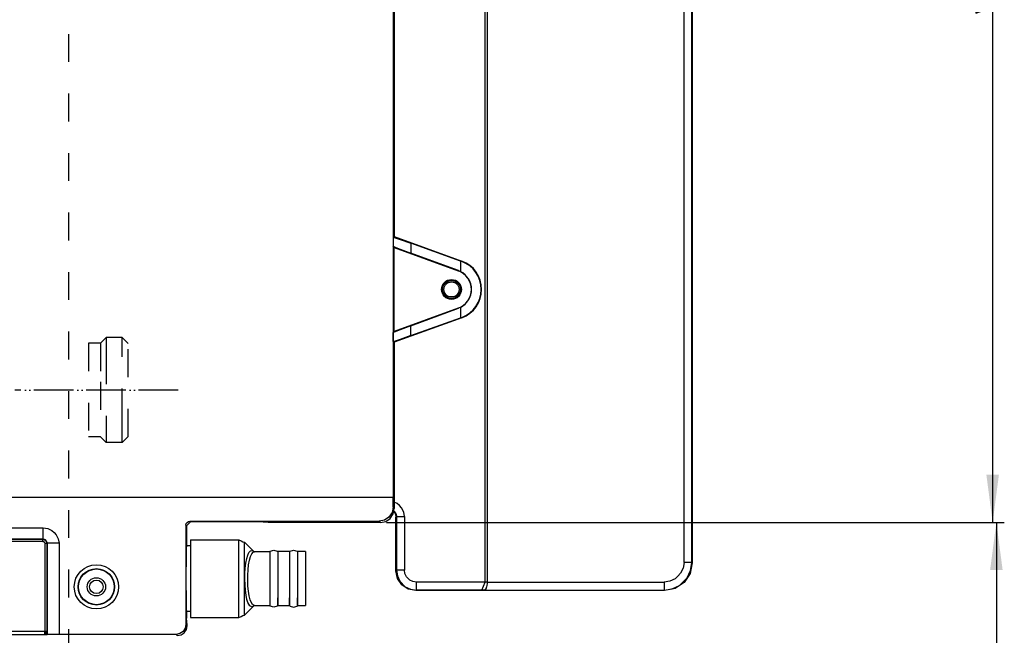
# Model space of a CAD drawing. Header units: inches. Extents: x 2294 to 4489, y 2818 to 4211.
# Tile 20 of 27: x 3479 to 3727, y 3569 to 3724. Entities that reach past the tile are written whole.
import ezdxf

# ---------------------------------------------------------------- set-up
doc = ezdxf.new("R2010")
doc.units = ezdxf.units.IN
doc.linetypes.add('DASHED', pattern=[15, 7, -8])
doc.linetypes.add('PHANTOM', pattern=[13, 10, -1, 0, -1, 0, -1])
doc.layers.add('1', color=7, linetype='Continuous')
doc.styles.add('CONVERTER_11', font='txt.shx', dxfattribs={"width": 0.9})
doc.dimstyles.new('ME10_DIM_25', dxfattribs={"dimtxt": 12, "dimasz": 12, "dimexe": 2, "dimexo": 1.5, "dimgap": 2, "dimtad": 1, "dimdsep": 46, "dimtxsty": 'CONVERTER_11', "dimsah": 1, "dimcen": 0.09, "dimclrd": 2, "dimclre": 2, "dimclrt": 2, "dimadec": 0, "dimazin": 0, "dimtfac": 1, "dimtdec": 4, "dimtofl": 0, "dimtmove": 0, "dimatfit": 0, "dimfxl": 0, "dimtolj": 1, "dimtzin": 0, "dimarcsym": 0})
doc.dimstyles.new('ME10_DIM_26', dxfattribs={"dimtxt": 12, "dimasz": 12, "dimexe": 2, "dimexo": 1.5, "dimgap": 2, "dimtad": 1, "dimdsep": 46, "dimtxsty": 'CONVERTER_11', "dimsah": 1, "dimcen": 0.09, "dimclrd": 2, "dimclre": 2, "dimclrt": 2, "dimadec": 0, "dimazin": 0, "dimtfac": 1, "dimtdec": 4, "dimtofl": 0, "dimtmove": 0, "dimatfit": 0, "dimfxl": 0, "dimtolj": 1, "dimtzin": 0, "dimarcsym": 0})

# ---------------------------------------------------------------- blocks, each defined once
blk = doc.blocks.new('*D17')
at = {"layer": '1', "color": 2, "linetype": 'Continuous'}
for p, q in [((3571.13, 3913.36), (3725.93, 3913.36)), ((3723.93, 3913.36), (3723.93, 3597.4)), ((3571.13, 3597.4), (3725.93, 3597.4))]:
    blk.add_line(p, q, dxfattribs=at)
at = {"layer": '1', "color": 2}
for points in [[(3725.51, 3901.36), (3722.35, 3901.36), (3723.93, 3913.36)], [(3722.35, 3609.4), (3725.51, 3609.4), (3723.93, 3597.4)]]:
    blk.add_solid(points, dxfattribs=at)
at = {"layer": '1', "color": 2, "insert": (3721.93, 3724.53), "char_height": 12, "attachment_point": 7, "rotation": 90, "line_spacing_factor": 0.60024, "style": 'CONVERTER_11'}
blk.add_mtext('316', dxfattribs=at)
blk = doc.blocks.new('*D18')
at = {"layer": '1', "color": 2, "linetype": 'Continuous'}
for p, q in [((3571.13, 3597.4), (3726.87, 3597.4)), ((3724.87, 3597.4), (3724.87, 3402.97)), ((3543.05, 3402.97), (3726.87, 3402.97))]:
    blk.add_line(p, q, dxfattribs=at)
at = {"layer": '1', "color": 2}
for points in [[(3726.45, 3585.4), (3723.29, 3585.4), (3724.87, 3597.4)], [(3723.29, 3414.97), (3726.45, 3414.97), (3724.87, 3402.97)]]:
    blk.add_solid(points, dxfattribs=at)
at = {"layer": '1', "color": 2, "insert": (3721.67, 3480.08), "char_height": 12, "attachment_point": 7, "rotation": 90, "line_spacing_factor": 0.60024, "style": 'CONVERTER_11'}
blk.add_mtext('194,4', dxfattribs=at)
blk = doc.blocks.new('SL')
at = {"color": 7, "linetype": 'Continuous'}
for p, q in [((3596.045, 3582.361), (3596.045, 3927.903)), ((3596.552, 3927.912), (3596.552, 3582.352)), ((3648.22, 3923.046), (3648.22, 3587.219)), ((3572.909, 3909.64), (3572.816, 3603.797)), ((3573.134, 3840.801), (3573.134, 3669.463)), ((3573.134, 3669.463), (3572.88, 3669.286)), ((3572.88, 3669.286), (3573.336, 3669.161)), ((3573.134, 3669.463), (3590.15, 3663.27)), ((3573.336, 3669.161), (3574.637, 3668.723)), ((3574.637, 3668.723), (3577.326, 3667.773)), ((3589.797, 3663.296), (3577.326, 3667.773)), ((3573.082, 3666.72), (3572.88, 3667.007)), ((3572.88, 3667.007), (3573.336, 3666.801)), ((3573.082, 3666.72), (3589.262, 3660.831)), ((3573.082, 3645.545), (3573.082, 3666.72)), ((3573.336, 3666.801), (3574.637, 3666.291)), ((3574.637, 3666.291), (3577.326, 3665.283)), ((3589.278, 3660.874), (3577.326, 3665.283)), ((3590.117, 3663.18), (3589.797, 3663.296)), ((3589.797, 3663.296), (3589.797, 3660.648)), ((3589.278, 3660.874), (3589.483, 3660.793)), ((3589.483, 3660.793), (3589.797, 3660.648)), ((3589.262, 3651.434), (3573.082, 3645.545)), ((3577.326, 3646.981), (3589.278, 3651.39)), ((3589.483, 3651.471), (3589.278, 3651.39)), ((3589.797, 3651.616), (3589.483, 3651.471)), ((3589.797, 3651.616), (3589.797, 3648.968)), ((3590.15, 3648.994), (3573.134, 3642.801)), ((3577.326, 3644.491), (3589.797, 3648.968)), ((3589.797, 3648.968), (3590.117, 3649.084)), ((3572.88, 3645.257), (3573.082, 3645.545)), ((3573.336, 3645.464), (3572.88, 3645.257)), ((3574.637, 3645.973), (3573.336, 3645.464)), ((3577.326, 3646.981), (3574.637, 3645.973)), ((3573.336, 3643.104), (3572.88, 3642.979)), ((3572.88, 3642.979), (3573.134, 3642.801)), ((3574.637, 3643.541), (3573.336, 3643.104)), ((3577.326, 3644.491), (3574.637, 3643.541)), ((3573.134, 3642.801), (3573.134, 3600.899)), ((2874.44, 3603.797), (3572.816, 3603.797)), ((3572.816, 3601.217), (3572.816, 3603.797)), ((3572.816, 3601.217), (3572.55, 3599.879)), ((3572.868, 3599.561), (3573.134, 3600.899)), ((3571.792, 3598.743), (3570.656, 3597.984)), ((3570.974, 3597.666), (3572.109, 3598.425)), ((3572.55, 3599.879), (3571.792, 3598.743)), ((3572.109, 3598.425), (3572.868, 3599.561)), ((3572.98, 3600.127), (3573.4, 3599.5)), ((3573.4, 3599.5), (3573.552, 3598.735)), ((3573.552, 3585.219), (3573.552, 3598.735)), ((3520.616, 3596.718), (3520.692, 3597.1)), ((3520.616, 3596.718), (3520.616, 3571.679)), ((3520.692, 3597.1), (3520.909, 3597.425)), ((3521.765, 3597.569), (3520.765, 3596.569)), ((3520.765, 3596.569), (3520.765, 3591.532)), ((3520.909, 3597.425), (3521.233, 3597.642)), ((3521.233, 3597.642), (3521.616, 3597.718)), ((3521.616, 3597.718), (3569.317, 3597.718)), ((3538.753, 3597.569), (3521.765, 3597.569)), ((3541.352, 3597.4), (3538.753, 3597.569)), ((3569.635, 3597.4), (3541.352, 3597.4)), ((3570.656, 3597.984), (3569.317, 3597.718)), ((3569.635, 3597.4), (3570.974, 3597.666)), ((3520.709, 3590.9), (3520.662, 3589.101)), ((3520.765, 3591.532), (3520.709, 3590.9)), ((3521.744, 3591.532), (3520.765, 3591.532)), ((3521.744, 3593.032), (3521.744, 3580.204)), ((3521.744, 3593.032), (3533.937, 3593.032)), ((3533.937, 3593.032), (3534.501, 3592.803)), ((3534.501, 3592.803), (3534.991, 3592.517)), ((3534.991, 3592.517), (3535.352, 3592.446)), ((3535.352, 3592.306), (3535.352, 3592.446)), ((3535.352, 3592.446), (3537.717, 3590.081)), ((3520.662, 3589.101), (3520.62, 3583.232)), ((3537.733, 3590.039), (3537.716, 3590.085)), ((3537.716, 3590.085), (3537.752, 3589.967)), ((3537.717, 3590.081), (3537.736, 3590.062)), ((3537.736, 3590.062), (3537.733, 3590.039)), ((3537.752, 3589.967), (3537.793, 3590.041)), ((3537.793, 3590.041), (3537.913, 3590.038)), ((3537.913, 3590.038), (3537.928, 3590.027)), ((3537.928, 3590.032), (3541.725, 3590.032)), ((3541.725, 3590.032), (3541.863, 3590.146)), ((3541.725, 3590.032), (3541.725, 3576.432)), ((3541.863, 3590.146), (3542.744, 3590.432)), ((3542.744, 3590.432), (3543.626, 3590.146)), ((3543.626, 3590.146), (3543.764, 3590.032)), ((3543.764, 3590.032), (3543.764, 3576.432)), ((3546.725, 3590.032), (3543.764, 3590.032)), ((3546.725, 3590.032), (3546.863, 3590.146)), ((3546.725, 3590.032), (3546.725, 3576.432)), ((3546.863, 3590.146), (3547.744, 3590.432)), ((3547.744, 3590.432), (3548.626, 3590.146)), ((3548.626, 3590.146), (3548.764, 3590.032)), ((3548.764, 3590.032), (3548.764, 3576.432)), ((3550.744, 3590.032), (3548.764, 3590.032)), ((3550.744, 3590.032), (3550.744, 3586.263)), ((3550.744, 3586.263), (3550.744, 3576.432)), ((3648.22, 3587.219), (3647.687, 3584.539)), ((3573.933, 3583.305), (3573.552, 3585.219)), ((3575.017, 3581.683), (3573.933, 3583.305)), ((3647.687, 3584.539), (3646.17, 3582.269)), ((3520.62, 3583.232), (3520.662, 3577.363)), ((3576.639, 3580.6), (3575.017, 3581.683)), ((3595.216, 3580.351), (3596.045, 3582.351)), ((3596.045, 3582.351), (3596.045, 3582.361)), ((3596.262, 3580.856), (3596.118, 3580.61)), ((3596.298, 3580.935), (3596.262, 3580.856)), ((3596.382, 3581.166), (3596.298, 3580.935)), ((3596.473, 3581.529), (3596.382, 3581.166)), ((3596.484, 3581.586), (3596.473, 3581.529)), ((3596.53, 3581.926), (3596.484, 3581.586)), ((3596.552, 3582.342), (3596.53, 3581.926)), ((3596.552, 3582.352), (3596.552, 3582.342)), ((3646.17, 3582.269), (3643.898, 3580.752)), ((3521.744, 3580.204), (3521.744, 3573.432)), ((3543.764, 3576.432), (3543.764, 3578.424)), ((3546.725, 3576.432), (3546.725, 3578.424)), ((3548.764, 3576.432), (3548.764, 3578.424)), ((3578.551, 3580.22), (3576.639, 3580.6)), ((3641.221, 3580.22), (3578.551, 3580.22)), ((3595.783, 3580.353), (3595.709, 3580.343)), ((3595.956, 3580.44), (3595.783, 3580.353)), ((3596.022, 3580.498), (3595.956, 3580.44)), ((3596.118, 3580.61), (3596.022, 3580.498)), ((3643.898, 3580.752), (3641.221, 3580.22)), ((3520.662, 3577.363), (3520.709, 3575.564)), ((3537.729, 3576.395), (3535.352, 3574.018)), ((3537.728, 3576.391), (3537.752, 3576.504)), ((3537.729, 3576.395), (3537.728, 3576.391)), ((3537.732, 3576.41), (3537.729, 3576.395)), ((3537.735, 3576.401), (3537.729, 3576.395)), ((3537.735, 3576.401), (3537.732, 3576.41)), ((3537.752, 3576.504), (3537.923, 3576.457)), ((3537.923, 3576.457), (3537.928, 3576.446)), ((3537.929, 3576.432), (3541.725, 3576.432)), ((3541.863, 3576.319), (3541.725, 3576.432)), ((3542.744, 3576.032), (3541.863, 3576.319)), ((3543.626, 3576.319), (3542.744, 3576.032)), ((3543.764, 3576.432), (3543.626, 3576.319)), ((3543.764, 3576.432), (3546.725, 3576.432)), ((3546.725, 3576.432), (3546.863, 3576.319)), ((3546.863, 3576.319), (3547.744, 3576.032)), ((3547.744, 3576.032), (3548.626, 3576.319)), ((3548.626, 3576.319), (3548.764, 3576.432)), ((3548.764, 3576.432), (3550.744, 3576.432)), ((3520.709, 3575.564), (3520.765, 3574.932)), ((3520.765, 3574.932), (3520.765, 3573.307)), ((3521.744, 3574.932), (3520.765, 3574.932)), ((3521.744, 3573.432), (3533.937, 3573.432)), ((3533.937, 3573.432), (3534.501, 3573.661)), ((3534.501, 3573.661), (3534.991, 3573.947)), ((3534.991, 3573.947), (3535.352, 3574.018)), ((3535.352, 3574.158), (3535.352, 3574.018)), ((3520.616, 3571.679), (3520.426, 3570.723)), ((3520.744, 3570.405), (3520.934, 3571.361)), ((3520.934, 3571.597), (3520.765, 3573.307)), ((3520.934, 3571.361), (3520.934, 3571.597)), ((3485.285, 3569.032), (3485.069, 3569.031)), ((3485.401, 3569.035), (3485.285, 3569.032)), ((3485.464, 3569.037), (3485.401, 3569.035)), ((3485.561, 3569.048), (3485.464, 3569.037)), ((3485.64, 3569.128), (3485.561, 3569.048)), ((3485.563, 3569.068), (3485.561, 3569.048)), ((3485.564, 3569.121), (3485.563, 3569.068)), ((3485.566, 3569.255), (3485.564, 3569.121)), ((3485.569, 3570.031), (3485.566, 3569.255)), ((3485.868, 3569.147), (3485.64, 3569.128)), ((3486.518, 3569.164), (3485.868, 3569.147)), ((3488.64, 3569.179), (3486.518, 3569.164)), ((3518.117, 3569.179), (3488.64, 3569.179)), ((3519.073, 3569.369), (3518.117, 3569.179)), ((3518.434, 3568.861), (3519.391, 3569.052)), ((3519.884, 3569.911), (3519.073, 3569.369)), ((3519.391, 3569.052), (3520.202, 3569.594)), ((3520.426, 3570.723), (3519.884, 3569.911)), ((3520.202, 3569.594), (3520.744, 3570.405))]:
    blk.add_line(p, q, dxfattribs=at)
at = {"color": 124, "linetype": 'Continuous'}
for p, q in [((3646.148, 3587.326), (3646.148, 3922.938)), ((3648.113, 3587.326), (3648.113, 3922.938)), ((3572.88, 3669.286), (3572.88, 3667.007)), ((3577.326, 3667.773), (3577.326, 3665.283)), ((3590.15, 3663.27), (3590.117, 3663.18)), ((3589.278, 3660.874), (3589.262, 3660.831)), ((3589.278, 3651.39), (3589.262, 3651.434)), ((3590.15, 3648.994), (3590.117, 3649.084)), ((3577.326, 3644.491), (3577.326, 3646.981)), ((3572.88, 3642.979), (3572.88, 3645.257)), ((3572.816, 3601.217), (3573.134, 3600.899)), ((3573.869, 3602.152), (3573.134, 3602.523)), ((3574.469, 3601.651), (3573.869, 3602.152)), ((3574.97, 3601.052), (3574.469, 3601.651)), ((3575.494, 3600.013), (3574.97, 3601.052)), ((3573.023, 3600.341), (3573.097, 3600.28)), ((3573.097, 3600.28), (3573.346, 3599.977)), ((3573.346, 3599.977), (3573.597, 3599.446)), ((3573.683, 3598.866), (3573.552, 3598.735)), ((3573.597, 3599.446), (3573.683, 3598.866)), ((3573.683, 3598.866), (3575.683, 3598.866)), ((3573.683, 3598.866), (3573.683, 3585.35)), ((3575.683, 3598.866), (3575.494, 3600.013)), ((3575.683, 3598.866), (3575.683, 3585.35)), ((2868.629, 3596.048), (3484.642, 3596.048)), ((3484.642, 3593.149), (3484.642, 3596.048)), ((3484.642, 3596.048), (3485.779, 3595.865)), ((3485.779, 3595.865), (3486.816, 3595.359)), ((3520.616, 3596.718), (3520.765, 3596.569)), ((3521.616, 3597.718), (3521.765, 3597.569)), ((3569.317, 3597.718), (3569.635, 3597.4)), ((3486.816, 3595.359), (3487.416, 3594.873)), ((3487.416, 3594.873), (3487.92, 3594.29)), ((3487.92, 3594.29), (3488.448, 3593.275)), ((3488.448, 3593.275), (3488.64, 3592.147)), ((3484.642, 3593.149), (2866.454, 3593.149)), ((3484.569, 3593.076), (2866.454, 3593.076)), ((3484.569, 3592.576), (2866.454, 3592.576)), ((3484.642, 3593.149), (3484.569, 3593.076)), ((3484.569, 3592.576), (3484.569, 3593.076)), ((3484.569, 3593.076), (3484.859, 3593.033)), ((3484.569, 3592.576), (3484.714, 3592.555)), ((3484.932, 3593.105), (3484.642, 3593.149)), ((3484.714, 3592.555), (3484.847, 3592.492)), ((3484.847, 3592.492), (3484.923, 3592.43)), ((3484.859, 3593.033), (3485.124, 3592.908)), ((3484.923, 3592.43), (3484.985, 3592.354)), ((3485.197, 3592.979), (3484.932, 3593.105)), ((3484.985, 3592.354), (3485.048, 3592.221)), ((3485.048, 3592.221), (3485.069, 3592.076)), ((3485.569, 3592.076), (3485.069, 3592.076)), ((3485.069, 3592.076), (3485.069, 3570.031)), ((3485.124, 3592.908), (3485.401, 3592.632)), ((3485.472, 3592.703), (3485.197, 3592.979)), ((3485.401, 3592.632), (3485.526, 3592.366)), ((3485.597, 3592.438), (3485.472, 3592.703)), ((3485.526, 3592.366), (3485.569, 3592.076)), ((3485.64, 3592.147), (3485.569, 3592.076)), ((3485.569, 3592.076), (3485.569, 3570.031)), ((3485.64, 3592.147), (3485.597, 3592.438)), ((3488.64, 3592.147), (3485.64, 3592.147)), ((3485.64, 3592.147), (3485.64, 3569.128)), ((3488.64, 3592.147), (3488.64, 3569.179)), ((3533.937, 3573.432), (3533.937, 3593.032)), ((3535.352, 3574.018), (3535.352, 3592.306)), ((3535.733, 3587.164), (3535.938, 3588.274)), ((3535.938, 3588.274), (3536.197, 3589.181)), ((3536.197, 3589.181), (3536.504, 3589.846)), ((3536.504, 3589.846), (3536.852, 3590.241)), ((3536.615, 3587.858), (3536.876, 3588.78)), ((3536.852, 3590.241), (3537.235, 3590.346)), ((3536.876, 3588.78), (3537.19, 3589.47)), ((3537.19, 3589.47), (3537.548, 3589.894)), ((3537.235, 3590.346), (3537.635, 3590.155)), ((3537.548, 3589.894), (3537.923, 3590.03)), ((3537.923, 3590.03), (3537.928, 3590.032)), ((3535.498, 3584.519), (3535.585, 3585.895)), ((3535.585, 3585.895), (3535.733, 3587.164)), ((3536.27, 3585.479), (3536.411, 3586.742)), ((3536.411, 3586.742), (3536.615, 3587.858)), ((3645.911, 3585.893), (3645.256, 3584.594)), ((3646.148, 3587.326), (3645.911, 3585.893)), ((3648.113, 3587.326), (3646.148, 3587.326)), ((3647.81, 3585.295), (3648.113, 3587.326)), ((3648.113, 3587.326), (3648.22, 3587.219)), ((3535.473, 3583.09), (3535.498, 3584.519)), ((3536.184, 3582.725), (3536.194, 3584.121)), ((3536.194, 3584.121), (3536.27, 3585.479)), ((3573.683, 3585.35), (3573.552, 3585.219)), ((3575.683, 3585.35), (3573.683, 3585.35)), ((3573.683, 3585.35), (3573.899, 3583.899)), ((3573.899, 3583.899), (3574.527, 3582.573)), ((3575.825, 3584.49), (3575.683, 3585.35)), ((3576.218, 3583.711), (3575.825, 3584.49)), ((3576.594, 3583.262), (3576.218, 3583.711)), ((3644.629, 3583.845), (3643.88, 3583.219)), ((3645.256, 3584.594), (3644.629, 3583.845)), ((3645, 3581.508), (3646.932, 3583.439)), ((3646.932, 3583.439), (3647.81, 3585.295)), ((3535.511, 3581.666), (3535.473, 3583.09)), ((3535.61, 3580.305), (3535.511, 3581.666)), ((3536.242, 3581.349), (3536.184, 3582.725)), ((3536.367, 3580.051), (3536.242, 3581.349)), ((3574.527, 3582.573), (3575.906, 3581.194)), ((3575.906, 3581.194), (3577.232, 3580.567)), ((3577.043, 3582.886), (3576.594, 3583.262)), ((3577.823, 3582.493), (3577.043, 3582.886)), ((3578.683, 3582.351), (3577.823, 3582.493)), ((3596.045, 3582.351), (3578.683, 3582.351)), ((3578.683, 3580.351), (3578.683, 3582.351)), ((3596.552, 3582.352), (3596.045, 3582.361)), ((3596.552, 3582.342), (3641.147, 3582.328)), ((3641.141, 3581.228), (3641.131, 3580.678)), ((3641.147, 3582.328), (3641.141, 3581.228)), ((3642.581, 3582.565), (3641.147, 3582.328)), ((3643.88, 3583.219), (3642.581, 3582.565)), ((3643.144, 3580.63), (3645, 3581.508)), ((3535.77, 3579.063), (3535.61, 3580.305)), ((3535.986, 3577.99), (3535.77, 3579.063)), ((3536.554, 3578.888), (3536.367, 3580.051)), ((3536.801, 3577.908), (3536.554, 3578.888)), ((3577.232, 3580.567), (3578.683, 3580.351)), ((3578.683, 3580.351), (3578.551, 3580.22)), ((3595.216, 3580.351), (3578.683, 3580.351)), ((3595.709, 3580.343), (3595.216, 3580.351)), ((3595.709, 3580.343), (3641.112, 3580.329)), ((3641.112, 3580.329), (3643.144, 3580.63)), ((3641.115, 3580.357), (3641.112, 3580.329)), ((3641.112, 3580.329), (3641.221, 3580.22)), ((3641.131, 3580.678), (3641.115, 3580.357)), ((3536.235, 3577.18), (3535.986, 3577.99)), ((3536.679, 3576.379), (3536.235, 3577.18)), ((3537.187, 3576.115), (3536.679, 3576.379)), ((3537.3, 3576.828), (3536.801, 3577.908)), ((3537.705, 3576.372), (3537.187, 3576.115)), ((3537.894, 3576.433), (3537.3, 3576.828)), ((3537.733, 3576.409), (3537.732, 3576.41)), ((3537.735, 3576.401), (3537.733, 3576.409)), ((3537.905, 3576.437), (3537.894, 3576.433)), ((3520.616, 3571.679), (3520.934, 3571.361)), ((3485.069, 3569.031), (2830.426, 3569.031)), ((3132.552, 3570.031), (3485.069, 3570.031)), ((3485.069, 3569.33), (3485.069, 3570.031)), ((3485.069, 3570.031), (3485.42, 3570.031)), ((3485.101, 3569.334), (3485.069, 3569.33)), ((3485.069, 3569.031), (3485.069, 3569.33)), ((3485.13, 3569.343), (3485.101, 3569.334)), ((3485.178, 3569.373), (3485.13, 3569.343)), ((3485.205, 3569.398), (3485.178, 3569.373)), ((3485.237, 3569.434), (3485.205, 3569.398)), ((3485.263, 3569.468), (3485.237, 3569.434)), ((3485.299, 3569.51), (3485.263, 3569.468)), ((3485.333, 3569.538), (3485.299, 3569.51)), ((3485.333, 3569.538), (3485.345, 3569.644)), ((3485.333, 3569.538), (3485.561, 3569.048)), ((3485.345, 3569.644), (3485.372, 3569.721)), ((3485.372, 3569.721), (3485.388, 3569.759)), ((3485.388, 3569.759), (3485.411, 3569.847)), ((3485.411, 3569.847), (3485.42, 3570.031)), ((3485.42, 3570.031), (3485.569, 3570.031)), ((3518.117, 3569.179), (3518.434, 3568.861))]:
    blk.add_line(p, q, dxfattribs=at)
at = {"color": 7, "linetype": 'DASHED'}
for p, q in [((3500.472, 3643.98), (3499.052, 3642.559)), ((3500.472, 3643.98), (3500.472, 3639.257)), ((3504.552, 3643.98), (3500.472, 3643.98)), ((3504.552, 3624.149), (3504.552, 3643.98)), ((3506.052, 3642.48), (3504.552, 3643.98)), ((3499.052, 3642.559), (3496.052, 3642.559)), ((3499.052, 3642.559), (3499.052, 3632.808)), ((3506.052, 3619.039), (3506.052, 3642.48)), ((3500.472, 3639.257), (3500.472, 3617.539)), ((3499.052, 3632.808), (3499.052, 3618.959)), ((3504.552, 3617.539), (3504.552, 3624.149)), ((3499.052, 3618.959), (3496.052, 3618.959)), ((3500.472, 3617.539), (3499.052, 3618.959)), ((3504.552, 3617.539), (3506.052, 3619.039)), ((3504.552, 3617.539), (3500.472, 3617.539))]:
    blk.add_line(p, q, dxfattribs=at)
at = {"color": 7, "linetype": 'Continuous'}
for centre, radius in [((3587.552, 3656.132), 2.5), ((3587.552, 3656.132), 2.25), ((3587.552, 3656.132), 1.9), ((3498.052, 3581.167), 4.5), ((3498.052, 3581.167), 2.3), ((3498.052, 3581.167), 1.7)]:
    blk.add_circle(centre, radius, dxfattribs=at)
at = {"color": 124, "linetype": 'Continuous'}
for radius in [5.587, 4.588]:
    blk.add_circle((3498.052, 3581.167), radius, dxfattribs=at)
at = {"color": 7, "linetype": 'Continuous'}
for radius, start, end in [(7.5, -69.99999, 69.99999), (7.596, -69.99996, 69.99996), (5, -69.99984, 69.99984), (5.044, -63.56472, 63.56472)]:
    blk.add_arc((3587.552, 3656.132), radius, start, end, dxfattribs=at)
at = {"layer": '1', "color": 7, "linetype": 'DASHED'}
for p, q in [((3491.052, 4005.501), (3491.052, 3518.5)), ((3496.052, 3642.559), (3496.052, 3618.959))]:
    blk.add_line(p, q, dxfattribs=at)
at = {"layer": '1', "color": 2, "linetype": 'PHANTOM'}
blk.add_line((3518.641, 3630.759), (3477.486, 3630.759), dxfattribs=at)
at = {"layer": '1'}
for base, p1, p2, text, dimstyle, picture, middle in [((3723.931, 3913.364), (3569.635, 3597.4), (3569.635, 3913.364), '316', 'ME10_DIM_25', '*D17', (3715.931, 3737.133)), ((3724.868, 3597.4), (3541.552, 3402.967), (3569.635, 3597.4), '194,4', 'ME10_DIM_26', '*D18', (3716.268, 3500.184))]:
    dim = blk.add_linear_dim(base=base, p1=p1, p2=p2, angle=90, text=text, dimstyle=dimstyle, dxfattribs=at)
    dim.commit()
    dim.dimension.update_dxf_attribs({"geometry": picture, "text_midpoint": middle, "text_rotation": 90})

msp = doc.modelspace()

# ---------------------------------------------------------------- block references
msp.add_blockref('SL', (0, 0))

doc.saveas('drawing.dxf')
